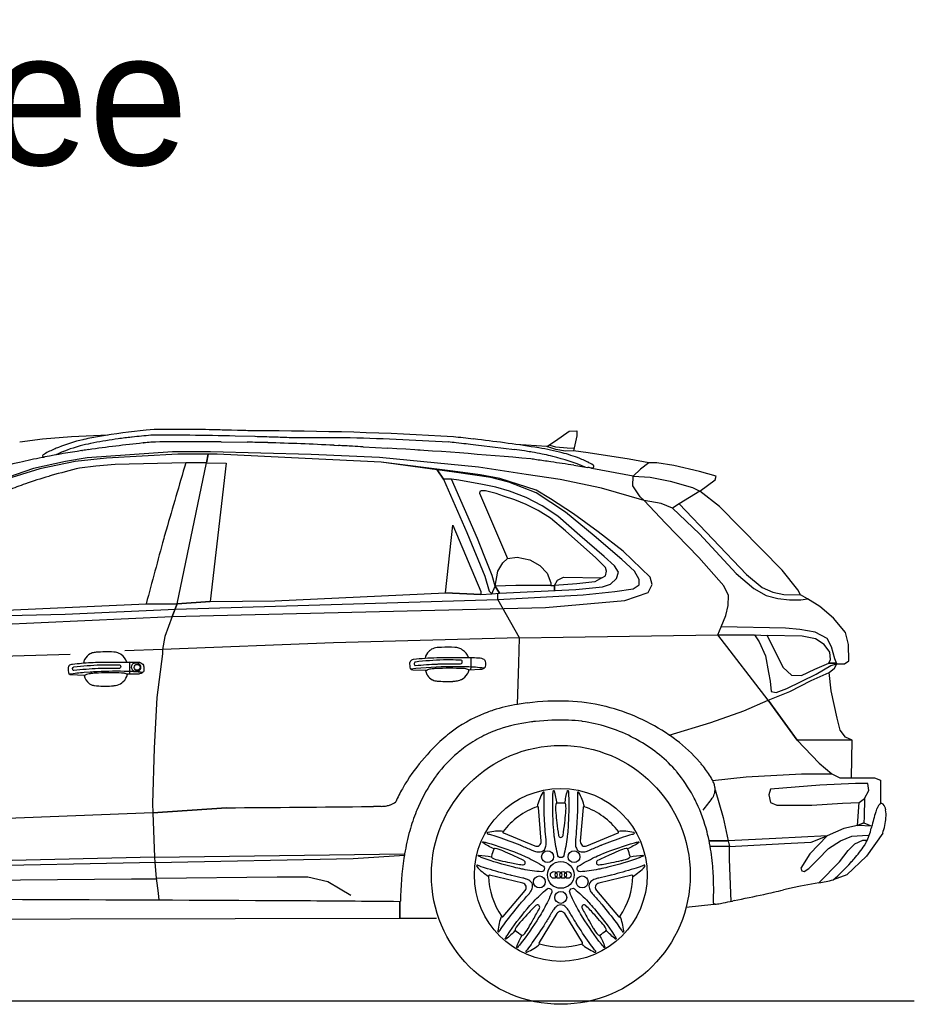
# Model space of a CAD drawing. Header units: millimetres. Extents: x -736 to -723.1, y -2314.2 to -2307.3.
# Tile 8 of 8: x -725.7 to -723.1, y -2310.1 to -2307.3. Entities that reach past the tile are written whole.
import ezdxf

# ---------------------------------------------------------------- set-up
doc = ezdxf.new("R2010")
doc.units = ezdxf.units.MM
doc.layers.add('DwgFree.com-Lineas perimetro', color=250, linetype='Continuous')

msp = doc.modelspace()

# ---------------------------------------------------------------- linework, layer by layer
at = {"layer": 'DwgFree.com-Lineas perimetro', "color": 18, "true_color": 0x000000}
for p, q in [((-725.3103, -2308.4435), (-725.3221, -2308.4447)), ((-725.0588, -2308.4455), (-725.0764, -2308.4451)), ((-725.0083, -2308.4634), (-725.0652, -2308.462)), ((-725.5117, -2308.4903), (-725.5152, -2308.4912)), ((-725.5014, -2308.4717), (-725.5044, -2308.4724)), ((-725.4026, -2308.47), (-725.4112, -2308.4711)), ((-725.3626, -2308.4649), (-725.364, -2308.4651)), ((-725.3309, -2308.4817), (-725.3297, -2308.4816)), ((-725.1056, -2308.4787), (-725.0306, -2308.4797)), ((-724.7807, -2308.4883), (-724.7679, -2308.4889)), ((-724.6971, -2308.4928), (-724.6254, -2308.4969)), ((-724.4131, -2308.4831), (-724.4291, -2308.4813)), ((-724.3667, -2308.4717), (-724.3796, -2308.4702)), ((-724.2607, -2308.501), (-724.3561, -2308.4897)), ((-725.6203, -2308.5188), (-725.6202, -2308.5193)), ((-725.5871, -2308.4995), (-725.589, -2308.5003)), ((-725.5074, -2308.5038), (-725.5051, -2308.5035)), ((-724.2102, -2308.5081), (-724.2137, -2308.5075)), ((-724.1499, -2308.5208), (-724.1565, -2308.5191)), ((-724.1178, -2308.5117), (-724.123, -2308.5103)), ((-724.0899, -2308.5459), (-724.0489, -2308.5523)), ((-724.1569, -2308.6429), (-724.1986, -2308.6181)), ((-724.0904, -2308.6856), (-724.1569, -2308.6429)), ((-724.0192, -2308.7374), (-724.0904, -2308.6856)), ((-723.9477, -2308.7935), (-724.0192, -2308.7374)), ((-723.8699, -2308.8687), (-723.9477, -2308.7935)), ((-723.8756, -2308.9127), (-723.8642, -2308.8894)), ((-723.8642, -2308.8894), (-723.8699, -2308.8687)), ((-723.9429, -2308.9357), (-723.8756, -2308.9127)), ((-725.2468, -2308.982), (-725.2326, -2308.9448)), ((-725.2326, -2308.9448), (-725.2468, -2308.982)), ((-724.1715, -2308.956), (-723.9429, -2308.9357)), ((-725.2468, -2308.982), (-724.1715, -2308.956)), ((-725.7714, -2309.0052), (-725.2468, -2308.982)), ((-725.3698, -2309.1151), (-725.3698, -2309.148)), ((-724.3397, -2309.258), (-724.3477, -2309.2611)), ((-724.2475, -2309.2343), (-724.252, -2309.2351)), ((-723.9969, -2309.2412), (-724.0025, -2309.2398)), ((-724.2114, -2309.2854), (-724.2174, -2309.2862)), ((-724.0649, -2309.2839), (-724.067, -2309.2836)), ((-724.3035, -2309.3061), (-724.3038, -2309.3062)), ((-724.447, -2309.3177), (-724.4481, -2309.3185)), ((-723.9167, -2309.3319), (-723.9243, -2309.3281)), ((-723.7944, -2309.3381), (-723.7998, -2309.3341)), ((-724.5076, -2309.3745), (-724.5125, -2309.3799)), ((-724.4233, -2309.3738), (-724.4249, -2309.3751)), ((-723.798, -2309.4232), (-723.7988, -2309.4223)), ((-723.7195, -2309.4103), (-723.7209, -2309.4086)), ((-724.4849, -2309.4385), (-724.4867, -2309.4409)), ((-724.5785, -2309.469), (-724.5836, -2309.4778)), ((-723.6827, -2309.4815), (-723.6827, -2309.4799)), ((-723.745, -2309.501), (-723.746, -2309.4991)), ((-723.6872, -2309.4994), (-723.6865, -2309.4978)), ((-724.645, -2309.5287), (-724.6671, -2309.5291)), ((-724.6175, -2309.5251), (-724.6184, -2309.5254)), ((-724.6028, -2309.5154), (-724.6028, -2309.5154)), ((-724.542, -2309.5398), (-724.5436, -2309.5436)), ((-723.2115, -2309.5263), (-723.2125, -2309.5279)), ((-723.1913, -2309.5388), (-723.1913, -2309.5387)), ((-723.232, -2309.5891), (-723.2326, -2309.5915)), ((-723.7041, -2309.61), (-723.706, -2309.6025)), ((-723.2522, -2309.6405), (-723.2526, -2309.641)), ((-724.5773, -2309.6656), (-724.5778, -2309.6689)), ((-723.6886, -2309.7135), (-723.6889, -2309.7096)), ((-723.2917, -2309.6905), (-723.2918, -2309.6906)), ((-723.455, -2309.7621), (-723.4858, -2309.7694)), ((-723.3837, -2309.749), (-723.4369, -2309.7584)), ((-724.8853, -2309.8011), (-724.9586, -2309.8007)), ((-723.7663, -2309.8195), (-723.6866, -2309.8103)), ((-723.6827, -2309.8107), (-723.6844, -2309.8109)), ((-723.6275, -2309.8004), (-723.6324, -2309.8014))]:
    msp.add_line(p, q, dxfattribs=at)
for points in [[(-725.6863, -2308.4789), (-725.6203, -2308.47), (-725.5371, -2308.4632), (-725.4309, -2308.4587)], [(-723.8737, -2308.5388), (-723.9305, -2308.5287), (-724.0487, -2308.5097), (-724.0906, -2308.5041), (-724.1133, -2308.5051), (-724.1412, -2308.5009), (-724.1674, -2308.4914), (-724.1425, -2308.4758), (-724.1027, -2308.448), (-724.0809, -2308.4463), (-724.0809, -2308.4613), (-724.0906, -2308.5041)], [(-724.7527, -2308.4667), (-724.9035, -2308.4667)], [(-724.1674, -2308.4914), (-724.2564, -2308.4859)], [(-724.0891, -2308.4974), (-724.1093, -2308.4968), (-724.1419, -2308.4935), (-724.1581, -2308.4894), (-724.1581, -2308.4856)], [(-723.8866, -2308.6477), (-724.0096, -2308.6124), (-724.1293, -2308.5873), (-724.227, -2308.5722), (-724.364, -2308.5511), (-724.6499, -2308.5235), (-724.8462, -2308.5153), (-725.1368, -2308.507), (-725.246, -2308.5074), (-725.4923, -2308.5249), (-725.5544, -2308.5349), (-725.6464, -2308.5556), (-725.7449, -2308.5886), (-725.8535, -2308.643), (-725.953, -2308.7029), (-726.0793, -2308.7897), (-726.2243, -2308.8986)], [(-726.0907, -2308.9873), (-725.5551, -2308.9749), (-725.2374, -2308.9605), (-724.3085, -2308.9323), (-724.0632, -2308.9194), (-723.9718, -2308.9095), (-723.9189, -2308.9015), (-723.901, -2308.8907), (-723.901, -2308.8746), (-723.9145, -2308.8513), (-723.9512, -2308.8172), (-724.0311, -2308.7492), (-724.1135, -2308.6807), (-724.1985, -2308.6253), (-724.2765, -2308.5945), (-724.3293, -2308.5813), (-724.4347, -2308.5663), (-724.4831, -2308.5594), (-724.6445, -2308.5366), (-724.864, -2308.5262), (-725.1172, -2308.5142), (-725.2309, -2308.5137), (-725.4362, -2308.5253), (-725.5267, -2308.5355), (-725.6285, -2308.556), (-725.734, -2308.589)], [(-725.1484, -2308.5389), (-725.1432, -2308.5141), (-725.1484, -2308.5389), (-725.0914, -2308.5397), (-725.1375, -2308.938), (-725.2326, -2308.9448), (-725.1375, -2308.938), (-724.9507, -2308.9369), (-724.4596, -2308.9136), (-724.438, -2308.7188), (-724.3581, -2308.9096), (-724.3581, -2308.918), (-724.4596, -2308.9136), (-724.3581, -2308.918), (-724.3263, -2308.9166), (-724.3043, -2308.914), (-724.0839, -2308.9036), (-724.0068, -2308.8966), (-723.9838, -2308.8884), (-723.9667, -2308.8725), (-723.9613, -2308.8536), (-723.9726, -2308.8353), (-724.0026, -2308.8088), (-724.0722, -2308.7481), (-724.1356, -2308.6928), (-724.1807, -2308.6632), (-724.2273, -2308.6384), (-724.2751, -2308.6207), (-724.3146, -2308.609), (-724.3526, -2308.6018), (-724.4212, -2308.5889), (-724.4419, -2308.5856), (-724.4654, -2308.5856), (-724.4831, -2308.5594), (-724.4654, -2308.5856), (-724.3977, -2308.7399), (-724.3464, -2308.8653), (-724.3339, -2308.9083), (-724.3263, -2308.9166), (-724.3167, -2308.894), (-724.3043, -2308.914), (-724.3167, -2308.894), (-724.3251, -2308.8636), (-724.3478, -2308.8062), (-724.3671, -2308.7574), (-724.4419, -2308.5856)], [(-726.0553, -2308.978), (-725.812, -2308.9673), (-725.3219, -2308.9448), (-725.2326, -2308.9448), (-725.1484, -2308.5389), (-725.2079, -2308.5389), (-725.4113, -2308.544), (-725.4672, -2308.5482), (-725.5136, -2308.5541)], [(-724.1986, -2308.6181), (-724.3027, -2308.5842), (-724.3597, -2308.5738), (-724.4386, -2308.5632), (-724.6445, -2308.5366)], [(-723.2877, -2309.3381), (-723.3072, -2309.3298), (-723.3224, -2309.3087), (-723.331, -2309.2742), (-723.3478, -2309.1959), (-723.3542, -2309.1429), (-723.3385, -2309.1302), (-723.3315, -2309.1184), (-723.3094, -2309.1184), (-723.2975, -2309.1092), (-723.298, -2309.0627), (-723.3072, -2309.0276), (-723.3418, -2308.9866), (-723.3807, -2308.9531), (-723.4169, -2308.9309), (-723.4367, -2308.9188), (-723.4443, -2308.9045), (-723.4893, -2308.8484), (-723.6699, -2308.6648), (-723.7262, -2308.6203), (-723.6827, -2308.5876), (-723.68, -2308.5774), (-723.7278, -2308.5635), (-723.8018, -2308.5468), (-723.8501, -2308.5388), (-723.8737, -2308.5388), (-723.8973, -2308.557), (-723.9183, -2308.5769), (-723.8694, -2308.5801), (-723.812, -2308.5919), (-723.7476, -2308.6101), (-723.7262, -2308.6203), (-723.7863, -2308.6573), (-723.8058, -2308.6694), (-723.8378, -2308.6562), (-723.8866, -2308.6477), (-723.8984, -2308.6369), (-723.9193, -2308.6053), (-723.9183, -2308.5769), (-724.0381, -2308.5553), (-724.0422, -2308.5533)], [(-724.0087, -2308.8699), (-723.9988, -2308.8647), (-723.9953, -2308.8513), (-723.9983, -2308.8403), (-724.0262, -2308.813), (-724.1134, -2308.7351), (-724.157, -2308.6985), (-724.1924, -2308.6764), (-724.2272, -2308.6591), (-724.2595, -2308.6457), (-724.2922, -2308.6345), (-724.3139, -2308.6271), (-724.3446, -2308.6196), (-724.3569, -2308.6196), (-724.3606, -2308.6216), (-724.3611, -2308.6263)], [(-724.3611, -2308.6263), (-724.2809, -2308.815), (-724.2527, -2308.8112), (-724.2168, -2308.8188), (-724.1878, -2308.8345), (-724.1668, -2308.8572), (-724.1558, -2308.885), (-724.1558, -2308.8926), (-724.2569, -2308.8926), (-724.3167, -2308.894), (-724.3087, -2308.8513), (-724.2942, -2308.8269), (-724.2809, -2308.815)], [(-724.2462, -2309.0436), (-724.1205, -2309.0411), (-723.675, -2309.0345), (-723.665, -2309.011), (-723.6513, -2308.9785), (-723.6448, -2308.9497), (-723.6441, -2308.9208), (-723.6571, -2308.8934), (-723.73, -2308.8118), (-723.8254, -2308.7127), (-723.8866, -2308.6477)], [(-723.7863, -2308.6573), (-723.5924, -2308.8603), (-723.5473, -2308.8986), (-723.5166, -2308.9114), (-723.4842, -2308.9182), (-723.4367, -2308.9188)], [(-723.8058, -2308.6694), (-723.7281, -2308.7437), (-723.6223, -2308.8579), (-723.5715, -2308.9009), (-723.5356, -2308.9212), (-723.5021, -2308.9296), (-723.4686, -2308.9332), (-723.4359, -2308.9332), (-723.4169, -2308.9309)], [(-724.1558, -2308.8926), (-724.1453, -2308.892), (-724.1453, -2308.9065), (-724.1453, -2308.892), (-724.1366, -2308.8769), (-724.1198, -2308.8682), (-724.0087, -2308.8699), (-724.0296, -2308.8821), (-724.0808, -2308.8879), (-724.1453, -2308.892)], [(-724.252, -2309.2351), (-724.2478, -2309.1162), (-724.2462, -2309.0436), (-724.3085, -2308.9323), (-724.3085, -2308.9145)], [(-725.2468, -2308.982), (-725.2679, -2309.0394), (-725.2744, -2309.0763), (-725.2752, -2309.0891), (-725.2914, -2309.2154), (-725.2992, -2309.3606), (-725.3035, -2309.5209), (-725.3028, -2309.5473), (-725.0902, -2309.5326), (-725.3028, -2309.5473), (-725.2976, -2309.6751), (-725.2969, -2309.6901), (-725.2932, -2309.7355), (-725.2876, -2309.7791), (-725.285, -2309.7992)], [(-725.5405, -2309.0916), (-726.3697, -2309.1156), (-726.3549, -2309.0305), (-726.3697, -2309.1156), (-726.3768, -2309.3249), (-726.3768, -2309.4904), (-726.372, -2309.5845), (-726.3661, -2309.6998), (-726.3652, -2309.717), (-726.3554, -2309.7816), (-726.3533, -2309.7956), (-726.2999, -2309.7742), (-726.2556, -2309.7564), (-726.197, -2309.7489), (-726.1107, -2309.7446), (-725.3644, -2309.7376), (-725.2929, -2309.7376)], [(-723.5301, -2309.223), (-723.675, -2309.0345), (-723.5689, -2309.0345), (-723.5561, -2309.055), (-723.537, -2309.0952), (-723.5287, -2309.1431), (-723.5242, -2309.168), (-723.521, -2309.198), (-723.5071, -2309.2004), (-723.4763, -2309.1891), (-723.3919, -2309.1482), (-723.3491, -2309.1231), (-723.3315, -2309.1184), (-723.3375, -2309.1039), (-723.3476, -2309.0693), (-723.3598, -2309.0447), (-723.3948, -2309.0268), (-723.4385, -2309.0193), (-723.4796, -2309.0152), (-723.665, -2309.011)], [(-724.2462, -2309.0436), (-724.7818, -2309.0579), (-725.2744, -2309.0763), (-725.3829, -2309.0805)], [(-723.5689, -2309.0345), (-723.5327, -2309.0364), (-723.5135, -2309.0754), (-723.4864, -2309.129), (-723.4627, -2309.151), (-723.4339, -2309.1516), (-723.3955, -2309.133), (-723.3548, -2309.1166), (-723.3323, -2309.1166), (-723.3548, -2309.1166), (-723.3503, -2309.1053), (-723.3518, -2309.0846), (-723.3689, -2309.0624), (-723.3935, -2309.0458), (-723.4323, -2309.0382), (-723.5327, -2309.0364)], [(-723.8147, -2309.3233), (-723.6946, -2309.2868), (-723.6, -2309.2532), (-723.5301, -2309.223), (-723.4467, -2309.3381), (-723.5301, -2309.223), (-723.4669, -2309.1981), (-723.4062, -2309.1662), (-723.3542, -2309.1429)], [(-723.2895, -2309.4463), (-723.2877, -2309.3381), (-723.4467, -2309.3381), (-723.3827, -2309.4043), (-723.3461, -2309.4349)], [(-723.6879, -2309.4581), (-723.6899, -2309.4539), (-723.593, -2309.4437), (-723.4336, -2309.4349), (-723.3461, -2309.4349), (-723.3236, -2309.4463), (-723.2895, -2309.4463), (-723.2234, -2309.4463), (-723.206, -2309.4533), (-723.206, -2309.4999), (-723.206, -2309.5211)], [(-723.6827, -2309.4815), (-723.6599, -2309.5606), (-723.6454, -2309.6279)], [(-723.2721, -2309.5837), (-723.2673, -2309.518), (-723.2527, -2309.5061), (-723.2394, -2309.4832), (-723.2429, -2309.463), (-723.2777, -2309.463), (-723.3807, -2309.4679), (-723.5233, -2309.479), (-723.5282, -2309.4957), (-723.5233, -2309.5173), (-723.5052, -2309.5249), (-723.4036, -2309.5249), (-723.316, -2309.5193), (-723.2673, -2309.518)], [(-723.2527, -2309.5061), (-723.2535, -2309.5593), (-723.2537, -2309.5761), (-723.2721, -2309.5837), (-723.2537, -2309.5761), (-723.2312, -2309.5858)], [(-725.3028, -2309.5473), (-726.2158, -2309.5831), (-726.3717, -2309.5892)], [(-723.2312, -2309.5858), (-723.2721, -2309.5837), (-723.3119, -2309.5921), (-723.3594, -2309.6139), (-723.4102, -2309.6659), (-723.4352, -2309.707), (-723.4329, -2309.714), (-723.426, -2309.7162), (-723.4124, -2309.708), (-723.3867, -2309.6814), (-723.3563, -2309.6504), (-723.3218, -2309.6276), (-723.2883, -2309.6144), (-723.2576, -2309.6128), (-723.2386, -2309.6118)], [(-723.3594, -2309.6139), (-723.5079, -2309.6212), (-723.6454, -2309.6279), (-723.7, -2309.6279), (-723.6454, -2309.6279), (-723.6415, -2309.6446), (-723.6969, -2309.6437), (-723.6417, -2309.6437), (-723.6417, -2309.681), (-723.6382, -2309.779), (-723.6374, -2309.8024)], [(-723.6415, -2309.6446), (-723.4825, -2309.636), (-723.4063, -2309.632), (-723.3594, -2309.6139)], [(-723.3837, -2309.749), (-723.3247, -2309.689), (-723.2997, -2309.6556), (-723.2798, -2309.6364), (-723.2573, -2309.6261), (-723.2445, -2309.6261)], [(-723.1998, -2309.6058), (-723.2463, -2309.672), (-723.3028, -2309.7262), (-723.3425, -2309.7406)], [(-725.2976, -2309.6751), (-726.3661, -2309.6998), (-726.4984, -2309.7028)], [(-725.2976, -2309.6751), (-724.5773, -2309.6656)], [(-725.2969, -2309.6901), (-724.7258, -2309.6785), (-724.5778, -2309.6689)], [(-725.2929, -2309.69), (-725.8658, -2309.7016), (-726.3652, -2309.717), (-726.4972, -2309.721)], [(-725.2932, -2309.7355), (-724.9443, -2309.7314), (-724.8557, -2309.7314), (-724.7987, -2309.7453), (-724.7625, -2309.7668), (-724.7318, -2309.785)], [(-726.4909, -2309.855), (-724.5908, -2309.8512), (-724.5908, -2309.8034)], [(-724.5908, -2309.8034), (-724.5908, -2309.8512), (-724.4853, -2309.8512)], [(-727.8309, -2310.0893), (-723.1087, -2310.0893)]]:
    msp.add_lwpolyline(points, dxfattribs=at)
for points in [[(-725.6168, -2308.5226, 0.001241), (-725.6198, -2308.5232), (-725.6217, -2308.5236, 0.004699), (-725.6866, -2308.5377, 0.006213), (-725.7246, -2308.5468), (-725.725, -2308.5469, 0.015901), (-725.7891, -2308.5653)], [(-725.2079, -2308.5389, 0.000796), (-725.2643, -2308.7326, 0.004101), (-725.2713, -2308.7574, 0.000743), (-725.3219, -2308.9448, 0.0007)], [(-725.5136, -2308.5541, 0.011768), (-725.5959, -2308.5759, 0.002187), (-725.6012, -2308.5774), (-725.6027, -2308.5779, 0.010992), (-725.6699, -2308.5996, 0.011097), (-725.7189, -2308.6179), (-725.7204, -2308.6185, 0.014012), (-725.8019, -2308.6537), (-725.8032, -2308.6543, 0.009761), (-725.8473, -2308.6759, 0.019055), (-725.9695, -2308.7446, 0.000528), (-725.9836, -2308.7533), (-725.9851, -2308.7542, 0.009435), (-726.0536, -2308.7983)], [(-725.3778, -2309.1128, 0.186455), (-725.394, -2309.0914), (-725.3957, -2309.0904, 0.008962), (-725.3969, -2309.0897, 0.076508), (-725.4102, -2309.0847, 0.042457), (-725.4155, -2309.084, 0.026499), (-725.4658, -2309.0847, 0.060856), (-725.4771, -2309.0868, 0.050517), (-725.4829, -2309.0893, 0.139448), (-725.4991, -2309.1057, 0.10415), (-725.5022, -2309.1157)], [(-724.3935, -2309.0999, 0.18781), (-724.41, -2309.0782), (-724.4127, -2309.0766, 0.0201), (-724.4149, -2309.0753, 0.07303), (-724.4268, -2309.0713), (-724.4275, -2309.0712, 0.031941), (-724.433, -2309.0706, 0.025149), (-724.4709, -2309.0706), (-724.4835, -2309.0712, 0.071262), (-724.4923, -2309.0729, 0.091747), (-724.5063, -2309.0809, 0.019392), (-724.5076, -2309.0822), (-724.5078, -2309.0823, 0.144406), (-724.5185, -2309.1017, 0.144406)], [(-725.3321, -2309.1434, 0.021282), (-725.3576, -2309.1407), (-725.3583, -2309.1407, 0.0082), (-725.3738, -2309.14, 0.019156), (-725.4631, -2309.1409, 0.006469), (-725.4834, -2309.1421), (-725.5002, -2309.1434, 0.020618), (-725.5427, -2309.1483)], [(-724.3481, -2309.1308, 0.028077), (-724.3981, -2309.1268, 0.005749), (-724.4186, -2309.1266), (-724.4422, -2309.1266, 0.02967), (-724.5592, -2309.1335)], [(-724.5172, -2309.1372, 0.058163), (-724.5129, -2309.1484), (-724.5122, -2309.1498, 0.025453), (-724.5111, -2309.1515, 0.124814), (-724.4977, -2309.1637), (-724.4972, -2309.164, 0.012465), (-724.4962, -2309.1645, 0.058015), (-724.49, -2309.1666), (-724.4895, -2309.1667, 0.028505), (-724.4837, -2309.1676, 0.036071), (-724.4387, -2309.1686, 0.008945), (-724.4353, -2309.1683), (-724.4349, -2309.1683, 0.042205), (-724.4217, -2309.166, 0.050445), (-724.4143, -2309.1633), (-724.4138, -2309.163, 0.144979), (-724.3963, -2309.1469, 0.000367), (-724.3959, -2309.1463), (-724.3959, -2309.1463, 0.092162), (-724.392, -2309.1355)], [(-725.5006, -2309.1515, 0.186461), (-725.4861, -2309.1747, 0.035694), (-725.4833, -2309.1765, 0.053765), (-725.4749, -2309.1799, 0.043809), (-725.4709, -2309.1808, 0.044774), (-725.4214, -2309.1817, 0.02668), (-725.4114, -2309.1805), (-725.4107, -2309.1804, 0.109373), (-725.3919, -2309.1726, 0.028189), (-725.3885, -2309.1698), (-725.3879, -2309.1693, 0.163605), (-725.3757, -2309.1481)], [(-724.1153, -2309.5202, -0.045043), (-724.1081, -2309.4838, -0.792484), (-724.1058, -2309.4839, -0.035921), (-724.1046, -2309.4959, -0.025826), (-724.1064, -2309.5906, -0.01267), (-724.1087, -2309.6144), (-724.1091, -2309.6178, -0.031005), (-724.1189, -2309.6708, -0.256319), (-724.1236, -2309.6758, -0.162243), (-724.131, -2309.6758, -0.256319), (-724.1356, -2309.6708, -0.031005), (-724.1455, -2309.6178), (-724.1459, -2309.6144, -0.01267), (-724.1482, -2309.5906, -0.025826), (-724.15, -2309.4959, -0.035921), (-724.1487, -2309.4839, -0.792484), (-724.1465, -2309.4838, -0.045043), (-724.1393, -2309.5202)], [(-724.2928, -2309.6007, 0.073137), (-724.3369, -2309.6037, 0.222155), (-724.3391, -2309.6053, 0.46861), (-724.3381, -2309.6076, 0.007071), (-724.3327, -2309.6092, -0.013529), (-724.3083, -2309.6167, -0.013561), (-724.2453, -2309.64, -0.00152), (-724.243, -2309.6408), (-724.241, -2309.6417, -0.00812), (-724.2104, -2309.6547, 0.03033), (-724.2006, -2309.6584), (-724.2001, -2309.6585, 0.099588), (-724.1863, -2309.6599, 0.270901), (-724.1722, -2309.6496, 0.099588), (-724.1692, -2309.6361), (-724.1692, -2309.6356, 0.03033), (-724.1697, -2309.6251, -0.00812), (-724.1727, -2309.592), (-724.1728, -2309.5898, -0.00152), (-724.173, -2309.5874, -0.013561), (-724.1756, -2309.5203, -0.013529), (-724.1752, -2309.4948, 0.007071), (-724.1751, -2309.4891, 0.46861), (-724.1769, -2309.4875, 0.222155), (-724.1791, -2309.489, 0.073137), (-724.1956, -2309.53)], [(-724.059, -2309.53, 0.073137), (-724.0755, -2309.489, 0.222155), (-724.0777, -2309.4875, 0.46861), (-724.0795, -2309.4891, 0.007071), (-724.0794, -2309.4948, -0.013529), (-724.079, -2309.5203, -0.013561), (-724.0816, -2309.5874, -0.00152), (-724.0818, -2309.5898), (-724.0819, -2309.592, -0.00812), (-724.0849, -2309.6251, 0.03033), (-724.0853, -2309.6356), (-724.0853, -2309.6361, 0.099588), (-724.0824, -2309.6496, 0.270901), (-724.0683, -2309.6599, 0.099588), (-724.0545, -2309.6585), (-724.054, -2309.6584, 0.03033), (-724.0441, -2309.6547, -0.00812), (-724.0135, -2309.6417), (-724.0115, -2309.6408, -0.00152), (-724.0093, -2309.64, -0.013561), (-723.9463, -2309.6167, -0.013529), (-723.9219, -2309.6092, 0.007071), (-723.9165, -2309.6076, 0.46861), (-723.9155, -2309.6053, 0.222155), (-723.9176, -2309.6037, 0.073137), (-723.9617, -2309.6007)], [(-724.3197, -2309.6512, -0.045043), (-724.352, -2309.6331, -0.792484), (-724.3512, -2309.631, -0.035921), (-724.3394, -2309.6335, -0.025826), (-724.2499, -2309.6645, -0.01267), (-724.228, -2309.674), (-724.2249, -2309.6755, -0.031005), (-724.1775, -2309.7012, -0.256319), (-724.1742, -2309.7072, -0.162243), (-724.1765, -2309.7142, -0.256319), (-724.1827, -2309.7171, -0.031005), (-724.2361, -2309.7101), (-724.2395, -2309.7094, -0.01267), (-724.2628, -2309.7042, -0.025826), (-724.3535, -2309.6767, -0.035921), (-724.3644, -2309.6718, -0.792484), (-724.3638, -2309.6696, -0.045043), (-724.3271, -2309.674)], [(-723.9275, -2309.674, -0.045043), (-723.8907, -2309.6696, -0.792484), (-723.8902, -2309.6718, -0.035921), (-723.9011, -2309.6767, -0.025826), (-723.9918, -2309.7042, -0.01267), (-724.0151, -2309.7094), (-724.0185, -2309.7101, -0.031005), (-724.0719, -2309.7171, -0.256319), (-724.0781, -2309.7142, -0.162243), (-724.0804, -2309.7072, -0.256319), (-724.0771, -2309.7012, -0.031005), (-724.0297, -2309.6755), (-724.0266, -2309.674, -0.01267), (-724.0047, -2309.6645, -0.025826), (-723.9152, -2309.6335, -0.035921), (-723.9034, -2309.631, -0.792484), (-723.9026, -2309.6331, -0.045043), (-723.9349, -2309.6512)], [(-724.2979, -2309.845, 0.073137), (-724.3087, -2309.8878, 0.222155), (-724.3078, -2309.8903, 0.46861), (-724.3054, -2309.8901, 0.007071), (-724.3022, -2309.8855, -0.013529), (-724.2875, -2309.8646, -0.013561), (-724.2459, -2309.8118, -0.00152), (-724.2443, -2309.81), (-724.243, -2309.8083, -0.00812), (-724.2211, -2309.7833, 0.03033), (-724.2146, -2309.7751), (-724.2143, -2309.7746, 0.099588), (-724.2087, -2309.7619, 0.270901), (-724.2141, -2309.7453, 0.099588), (-724.2261, -2309.7383), (-724.2266, -2309.7382, 0.03033), (-724.2367, -2309.7354, -0.00812), (-724.2691, -2309.7279), (-724.2712, -2309.7274, -0.00152), (-724.2735, -2309.7268, -0.013561), (-724.3382, -2309.7086, -0.013529), (-724.3623, -2309.7003, 0.007071), (-724.3677, -2309.6984, 0.46861), (-724.3697, -2309.6997, 0.222155), (-724.369, -2309.7023, 0.073137), (-724.335, -2309.7306)], [(-723.9195, -2309.7306, 0.073137), (-723.8856, -2309.7023, 0.222155), (-723.8849, -2309.6997, 0.46861), (-723.8869, -2309.6984, 0.007071), (-723.8923, -2309.7003, -0.013529), (-723.9164, -2309.7086, -0.013561), (-723.9811, -2309.7268, -0.00152), (-723.9834, -2309.7274), (-723.9855, -2309.7279, -0.00812), (-724.0179, -2309.7354, 0.03033), (-724.028, -2309.7382), (-724.0285, -2309.7383, 0.099588), (-724.0405, -2309.7453, 0.270901), (-724.0459, -2309.7619, 0.099588), (-724.0403, -2309.7746), (-724.04, -2309.7751, 0.03033), (-724.0335, -2309.7833, -0.00812), (-724.0116, -2309.8083), (-724.0102, -2309.81, -0.00152), (-724.0087, -2309.8118, -0.013561), (-723.9671, -2309.8646, -0.013529), (-723.9524, -2309.8855, 0.007071), (-723.9492, -2309.8901, 0.46861), (-723.9468, -2309.8903, 0.222155), (-723.9459, -2309.8878, 0.073137), (-723.9567, -2309.845)], [(-724.2582, -2309.886, -0.045043), (-724.2853, -2309.9112, -0.792484), (-724.2871, -2309.9098, -0.035921), (-724.2811, -2309.8994, -0.025826), (-724.224, -2309.8238, -0.01267), (-724.2081, -2309.8059), (-724.2058, -2309.8034, -0.031005), (-724.1667, -2309.7663, -0.256319), (-724.16, -2309.765, -0.162243), (-724.154, -2309.7694, -0.256319), (-724.1532, -2309.7761, -0.031005), (-724.1764, -2309.8248), (-724.178, -2309.8278, -0.01267), (-724.1902, -2309.8484, -0.025826), (-724.2444, -2309.9261, -0.035921), (-724.2524, -2309.935, -0.792484), (-724.2543, -2309.9338, -0.045043), (-724.2388, -2309.9001)], [(-724.0158, -2309.9001, -0.045043), (-724.0003, -2309.9338, -0.792484), (-724.0022, -2309.935, -0.035921), (-724.0102, -2309.9261, -0.025826), (-724.0644, -2309.8484, -0.01267), (-724.0766, -2309.8278), (-724.0782, -2309.8248, -0.031005), (-724.1014, -2309.7761, -0.256319), (-724.1006, -2309.7694, -0.162243), (-724.0946, -2309.765, -0.256319), (-724.0879, -2309.7663, -0.031005), (-724.0488, -2309.8034), (-724.0465, -2309.8059, -0.01267), (-724.0306, -2309.8238, -0.025826), (-723.9735, -2309.8994, -0.035921), (-723.9675, -2309.9098, -0.792484), (-723.9693, -2309.9112, -0.045043), (-723.9964, -2309.886)], [(-724.0672, -2309.9252, 0.073137), (-724.0297, -2309.9487, 0.222155), (-724.0271, -2309.9487, 0.46861), (-724.0265, -2309.9463, 0.007071), (-724.03, -2309.9418, -0.013529), (-724.0453, -2309.9214, -0.013561), (-724.0826, -2309.8655, -0.00152), (-724.0839, -2309.8635), (-724.085, -2309.8617, -0.00812), (-724.1021, -2309.8331, 0.03033), (-724.1079, -2309.8244), (-724.1082, -2309.824, 0.099588), (-724.1186, -2309.8147, 0.270901), (-724.136, -2309.8147, 0.099588), (-724.1464, -2309.824), (-724.1467, -2309.8244, 0.03033), (-724.1525, -2309.8331, -0.00812), (-724.1696, -2309.8617), (-724.1707, -2309.8635, -0.00152), (-724.172, -2309.8655, -0.013561), (-724.2093, -2309.9214, -0.013529), (-724.2246, -2309.9418, 0.007071), (-724.2281, -2309.9463, 0.46861), (-724.2275, -2309.9487, 0.222155), (-724.2248, -2309.9487, 0.073137), (-724.1874, -2309.9252)]]:
    msp.add_lwpolyline(points, format="xyb", dxfattribs=at)
for points in [[(-725.4863, -2309.1469, 0.078696), (-725.4934, -2309.149), (-725.4977, -2309.151, -0.119348), (-725.5002, -2309.1516), (-725.5387, -2309.1502, -0.136041), (-725.5411, -2309.1495, -0.060116), (-725.5433, -2309.1477, -0.145406), (-725.5445, -2309.1453, -0.042144), (-725.5459, -2309.1306, -0.106659), (-725.5449, -2309.1257, -0.027219), (-725.5437, -2309.1234, -0.015623), (-725.5436, -2309.1233, -0.170453), (-725.5391, -2309.1199), (-725.5387, -2309.1197, -0.048481), (-725.5342, -2309.1188, -0.015504), (-725.4812, -2309.1143, -0.008668), (-725.454, -2309.1133, -0.002067), (-725.4152, -2309.1128, -0.002507), (-725.4073, -2309.1128), (-725.3486, -2309.1128, -0.054024), (-725.3411, -2309.1136, -0.215985), (-725.3296, -2309.1222, -0.069129), (-725.3291, -2309.1234, -0.098624), (-725.3287, -2309.1381, -0.207888), (-725.3321, -2309.1433, -0.092796), (-725.3408, -2309.147), (-725.341, -2309.1471, -0.049161), (-725.3456, -2309.1476), (-725.3752, -2309.1482, -0.107092), (-725.3772, -2309.1478, 0.039098), (-725.3828, -2309.1459), (-725.383, -2309.1458, 0.056707), (-725.3927, -2309.1445, 0.013807), (-725.4593, -2309.1446, 0.017266), (-725.4756, -2309.1457, 0.006859)], [(-725.3425, -2309.1184, 0.100728), (-725.3477, -2309.1161, 0.190524), (-725.3601, -2309.1181, 0.091953), (-725.3623, -2309.12, 0.342291), (-725.3624, -2309.1344, 0.096669), (-725.3602, -2309.1364, 0.158678), (-725.3481, -2309.1391, 0.125285), (-725.3415, -2309.1368), (-725.3413, -2309.1366, 0.0877), (-725.3387, -2309.1341, 0.031586), (-725.3383, -2309.1335, 0.283273), (-725.3389, -2309.1219, 0.087411), (-725.3419, -2309.1189)], [(-724.5607, -2309.1109), (-724.5604, -2309.1102, -0.143682), (-724.5567, -2309.1063), (-724.5565, -2309.1062, -0.106359), (-724.5518, -2309.1046, -0.019088), (-724.4848, -2309.1, -0.007538), (-724.4753, -2309.0999), (-724.392, -2309.0999, -0.003041), (-724.3877, -2309.0999, -0.008993), (-724.3648, -2309.1006), (-724.3598, -2309.1008, -0.121358), (-724.3517, -2309.1032, -0.085674), (-724.3473, -2309.107), (-724.3465, -2309.108, -0.141585), (-724.3449, -2309.1116, -0.063023), (-724.3447, -2309.1254, -0.166952), (-724.3467, -2309.1296, -0.153371), (-724.3554, -2309.1341), (-724.3558, -2309.1342, -0.036118), (-724.3609, -2309.1348), (-724.3904, -2309.1359, -0.124516), (-724.3916, -2309.1357, 0.085328), (-724.4047, -2309.1318), (-724.4051, -2309.1318, 0.019507), (-724.4082, -2309.1316, 0.019542), (-724.4876, -2309.1317, 0.014213), (-724.4934, -2309.1321), (-724.4936, -2309.1321, 0.012001), (-724.5028, -2309.1332, 0.052668), (-724.5084, -2309.1346), (-724.5086, -2309.1347, 0.043572), (-724.513, -2309.1368, -0.138728), (-724.5147, -2309.1373), (-724.5532, -2309.1364, -0.024962), (-724.5537, -2309.1364, -0.218127), (-724.5599, -2309.1326, -0.096221), (-724.5604, -2309.1315, -0.061742), (-724.5618, -2309.1147, -0.10786)], [(-724.4653, -2309.107, 0.020906), (-724.5461, -2309.1128, 0.173942), (-724.5477, -2309.1136, 0.303033), (-724.5491, -2309.1213, 0.324376), (-724.5464, -2309.123, -0.011799), (-724.4825, -2309.1186, -0.003512), (-724.4781, -2309.1184, -0.012008), (-724.4341, -2309.1181), (-724.4161, -2309.1184, 0.320252), (-724.4116, -2309.1153, 0.198045), (-724.4119, -2309.1095, 0.27411), (-724.4142, -2309.1078, 0.016703), (-724.4447, -2309.1068), (-724.4513, -2309.1068, 0.007401)], [(-725.5332, -2309.1354, -0.258915), (-725.5326, -2309.1286, -0.219045), (-725.5298, -2309.1269, -0.019093), (-725.4537, -2309.1208, -0.010545), (-725.4421, -2309.1205), (-725.4006, -2309.1205, -1), (-725.4006, -2309.1316), (-725.4429, -2309.1316, 0.011008), (-725.4602, -2309.1319, 0.015776), (-725.53, -2309.1372, -0.324252)], [(-724.1836, -2309.6294), (-724.1914, -2309.5317, 0.489435), (-724.1945, -2309.5297, 0.150575), (-724.2935, -2309.6016, 0.489435), (-724.2925, -2309.6052), (-724.2021, -2309.6428, 0.560703)], [(-724.1129, -2309.5476), (-724.1127, -2309.5461, 0.056101), (-724.1129, -2309.5233, 0.36087), (-724.1165, -2309.5199, 0.032443), (-724.138, -2309.5199, 0.36087), (-724.1417, -2309.5233, 0.056101), (-724.1419, -2309.5461), (-724.1417, -2309.5476, 0.00129), (-724.1387, -2309.5759, 0.011068), (-724.1339, -2309.6125, 0.85764), (-724.1207, -2309.6125, 0.011068), (-724.1159, -2309.5759, 0.00129)], [(-724.0525, -2309.6428), (-723.962, -2309.6052, 0.489435), (-723.9611, -2309.6016, 0.150575), (-724.0601, -2309.5297, 0.489435), (-724.0632, -2309.5317), (-724.071, -2309.6294, 0.560703)], [(-724.2928, -2309.6574), (-724.2942, -2309.6567, 0.056101), (-724.3159, -2309.6499, 0.36087), (-724.3203, -2309.6523, 0.032443), (-724.327, -2309.6727, 0.36087), (-724.3248, -2309.6773, 0.056101), (-724.3032, -2309.6845), (-724.3017, -2309.6848, 0.00129), (-724.2739, -2309.6907, 0.011068), (-724.2376, -2309.6974, 0.85764), (-724.2335, -2309.6849, 0.011068), (-724.2668, -2309.669, 0.00129)], [(-723.9529, -2309.6848), (-723.9514, -2309.6845, 0.056101), (-723.9298, -2309.6773, 0.36087), (-723.9276, -2309.6727, 0.032443), (-723.9343, -2309.6523, 0.36087), (-723.9387, -2309.6499, 0.056101), (-723.9604, -2309.6567), (-723.9618, -2309.6574, 0.00129), (-723.9878, -2309.669, 0.011068), (-724.0211, -2309.6849, 0.85764), (-724.017, -2309.6974, 0.011068), (-723.9807, -2309.6907, 0.00129)], [(-724.2369, -2309.7499), (-724.3322, -2309.7271, 0.489435), (-724.3351, -2309.7295, 0.150575), (-724.2972, -2309.8459, 0.489435), (-724.2935, -2309.846), (-724.2298, -2309.7716, 0.560703)], [(-724.0248, -2309.7716), (-723.9611, -2309.846, 0.489435), (-723.9573, -2309.8459, 0.150575), (-723.9195, -2309.7295, 0.489435), (-723.9224, -2309.7271), (-724.0177, -2309.7499, 0.560703)], [(-724.244, -2309.8624), (-724.245, -2309.8635, 0.056101), (-724.2583, -2309.8821, 0.36087), (-724.2573, -2309.887, 0.032443), (-724.2399, -2309.8996, 0.36087), (-724.235, -2309.899, 0.056101), (-724.2214, -2309.8807), (-724.2207, -2309.8794, 0.00129), (-724.2065, -2309.8547, 0.011068), (-724.1888, -2309.8223, 0.85764), (-724.1995, -2309.8145, 0.011068), (-724.225, -2309.8413, 0.00129)], [(-724.0339, -2309.8794), (-724.0332, -2309.8807, 0.056101), (-724.0196, -2309.899, 0.36087), (-724.0146, -2309.8996, 0.032443), (-723.9973, -2309.887, 0.36087), (-723.9963, -2309.8821, 0.056101), (-724.0096, -2309.8635), (-724.0106, -2309.8624, 0.00129), (-724.0296, -2309.8413, 0.011068), (-724.0551, -2309.8145, 0.85764), (-724.0657, -2309.8223, 0.011068), (-724.0481, -2309.8547, 0.00129)], [(-724.1387, -2309.8378), (-724.1898, -2309.9214, 0.489435), (-724.1885, -2309.9249, 0.150575), (-724.0661, -2309.9249, 0.489435), (-724.0648, -2309.9214), (-724.1159, -2309.8378, 0.560703)]]:
    msp.add_lwpolyline(points, format="xyb", close=True, dxfattribs=at)
for centre, radius in [((-725.348, -2309.1282), 0.00847), ((-724.1273, -2309.7262), 0.3729), ((-724.1273, -2309.7263), 0.249), ((-724.1654, -2309.6738), 0.0171), ((-724.0892, -2309.6738), 0.0171), ((-724.1273, -2309.7263), 0.0385), ((-724.189, -2309.7464), 0.0171), ((-724.1477, -2309.7263), 0.00963), ((-724.1341, -2309.7263), 0.00963), ((-724.1205, -2309.7263), 0.00963), ((-724.1069, -2309.7263), 0.00963), ((-724.0656, -2309.7464), 0.0171), ((-724.1273, -2309.7912), 0.0171)]:
    msp.add_circle(centre, radius, dxfattribs=at)
for centre, radius, start, end in [((-725.356, -2309.0835), 0.6289, 99.1519, 103.37), ((-725.0556, -2310.9482), 2.5176, 96.0776, 99.1519), ((-725.0533, -2311.1988), 2.7513, 95.3255, 96.4545), ((-725.2249, -2312.4056), 3.9631, 88.6076, 91.2347), ((-725.2598, -2313.587), 5.1279, 89.2879, 90.5461), ((-725.3236, -2318.7149), 10.2562, 88.55629, 89.28787), ((-725.6815, -2331.1896), 22.7526, 88.4761, 88.60764), ((-725.4166, -2321.8965), 13.4557, 88.26968, 88.4761), ((-725.0016, -2317.8358), 9.3889, 86.55163, 90.05332), ((-725.2064, -2316.3219), 7.8609, 88.1636, 88.55629), ((-725.0954, -2314.7181), 6.2887, 83.46449, 83.98896), ((-725.4229, -2308.8418), 0.3625, 104.7504, 115.9971), ((-725.3816, -2308.9893), 0.5313, 103.37, 111.307), ((-725.3676, -2309.0376), 0.566, 101.6415, 104.7504), ((-724.8193, -2313.2908), 4.8362, 96.0722, 97.945), ((-725.262, -2309.55), 1.0891, 97.8754, 101.6415), ((-725.1872, -2310.0273), 1.5722, 96.4545, 97.8754), ((-718.9343, -2368.6003), 60.4579, 96.051537, 96.072239), ((-725.1882, -2314.8802), 6.402, 89.26073, 91.07226), ((-725.0813, -2312.4098), 3.9305, 88.4037, 89.2607), ((-725.2159, -2317.2418), 8.7643, 87.15331, 88.40365), ((-725.3789, -2321.7031), 13.2449, 87.94295, 88.1636), ((-725.0802, -2314.7699), 6.2887, 86.78141, 87.15331), ((-724.9307, -2316.2397), 7.7751, 86.45837, 88.68821), ((-726.377, -2337.8307), 29.3859, 86.72277, 86.78141), ((-724.9945, -2313.5595), 5.1096, 83.6473, 83.8957), ((-725.0637, -2314.327), 5.88, 83.39787, 83.64733), ((-725.7398, -2320.168), 11.7601, 83.2427, 83.39787), ((-724.8186, -2312.4161), 3.9702, 80.8996, 83.4645), ((-725.6171, -2308.5186), 0.00314, 121.3945, 183.5356), ((-725.6164, -2308.519), 0.00386, 183.5356, 235.5532), ((-725.487, -2308.7319), 0.253, 113.7726, 121.3945), ((-725.1964, -2310.6449), 2.1635, 98.2635, 101.1201), ((-725.4604, -2308.7873), 0.3144, 111.307, 113.7726), ((-725.0531, -2311.6152), 3.1444, 97.945, 98.2635), ((-725.2994, -2320.269), 11.7914, 84.71741, 86.72277), ((-725.9368, -2330.1287), 21.6717, 86.28516, 86.30124), ((-724.4179, -2309.8282), 1.3365, 81.9999, 83.2427), ((-724.3249, -2309.1664), 0.6682, 80.4227, 81.9999), ((-724.3441, -2309.3016), 0.8047, 78.3067, 80.4227), ((-724.2975, -2309.1634), 0.676, 75.0343, 80.8996), ((-724.3164, -2309.1679), 0.6682, 76.1543, 78.3067), ((-724.3082, -2309.1627), 0.6611, 67.7141, 76.1543), ((-724.2292, -2308.9283), 0.4313, 67.7995, 75.0343), ((-725.6172, -2308.5203), 0.00236, 235.5532, 281.4077), ((-725.4924, -2309.139), 0.6289, 101.1201, 101.4077), ((-725.3545, -2316.5903), 8.1429, 81.83264, 81.94728), ((-735.1239, -2384.664), 76.914, 81.801791, 81.832642), ((-725.015, -2314.498), 6.0235, 81.16529, 81.80179), ((-724.1405, -2308.711), 0.1965, 62.9964, 67.7995), ((-724.1703, -2308.7712), 0.2637, 58.7763, 62.9964), ((-724.0348, -2308.5477), 0.00236, 2.0049, 58.7763), ((-724.0551, -2308.5484), 0.0227, 349.5639, 2.0049), ((-724.4111, -2310.8826), 2.3583, 80.8358, 81.1653), ((-724.0351, -2308.5521), 0.00236, 260.8358, 349.5639), ((-725.3722, -2309.1151), 0.00236, 0, 90), ((-724.6264, -2309.1117), 0.2413, 354.2696, 2.7904), ((-724.1295, -2310.0138), 0.7885, 88.2267, 96.8792), ((-724.1202, -2309.7128), 0.4874, 76.0238, 88.2267), ((-724.2375, -2309.5219), 0.283, 107.3037, 111.1763), ((-724.1642, -2309.7573), 0.5296, 99.5504, 107.3037), ((-724.1628, -2309.7382), 0.511, 96.8792, 99.5504), ((-724.1321, -2309.7843), 0.5596, 55.4513, 76.0238), ((-724.2074, -2309.6231), 0.3882, 111.1763, 128.1139), ((-724.1555, -2309.7493), 0.4673, 97.6161, 108.466), ((-724.1541, -2309.7139), 0.4324, 96.1306, 97.6161), ((-724.1264, -2309.9718), 0.6917, 88.2456, 96.1306), ((-724.116, -2309.634), 0.3537, 82.0268, 88.2456), ((-724.1271, -2309.728), 0.4484, 63.102, 82.0268), ((-724.1918, -2309.6417), 0.3537, 108.466, 117.5131), ((-724.0749, -2309.7765), 0.591, 130.5168, 133.42), ((-724.2443, -2309.5783), 0.3302, 128.1139, 130.5168), ((-724.1936, -2309.6428), 0.3537, 121.9272, 130.487), ((-724.1789, -2309.6664), 0.3816, 117.5131, 121.9272), ((-724.0768, -2309.6474), 0.3537, 61.2831, 63.102), ((-724.1059, -2309.7006), 0.4144, 42.1816, 61.2831), ((-724.0621, -2309.6827), 0.4363, 53.0389, 55.4513), ((-724.0534, -2309.6824), 0.4308, 40.8544, 53.0389), ((-724.1569, -2309.6899), 0.4717, 133.42, 138.0455), ((-724.0689, -2309.7787), 0.5965, 138.0455, 146.9931), ((-724.1577, -2309.6882), 0.4116, 130.487, 142.6634), ((-723.9654, -2309.6062), 0.3144, 38.9428, 40.8544), ((-723.9145, -2309.5288), 0.1572, 39.1687, 42.1816), ((-723.9929, -2309.6312), 0.3515, 32.3961, 38.9428), ((-724.2725, -2309.6465), 0.3537, 146.9931, 149.8864), ((-724.1167, -2309.7119), 0.4589, 146.246, 157.973), ((-724.2367, -2309.6316), 0.3144, 142.6634, 146.246), ((-724.141, -2309.7133), 0.4493, 28.4668, 39.1687), ((-723.7957, -2309.506), 0.1179, 26.2312, 32.3961), ((-724.2409, -2309.6766), 0.3962, 149.8864, 155.9992), ((-723.7563, -2309.4882), 0.0747, 14.64, 23.7631), ((-723.7205, -2309.4815), 0.0377, 334.2765, 360), ((-723.7182, -2309.4783), 0.0354, 7.7305, 14.64), ((-723.7302, -2309.4799), 0.0475, 0, 7.7305), ((-724.0559, -2309.6696), 0.3537, 25.2288, 28.4668), ((-724.9418, -2308.5728), 1.5603, 321.6868, 323.3023), ((-723.7191, -2309.4841), 0.0354, 323.3023, 330.9312), ((-723.7835, -2309.4483), 0.109, 330.9312, 332.0177), ((-725.6204, -2219.1951), 90.3391, 270.336322, 270.599516), ((-724.6834, -2308.7432), 0.7861, 270.5995, 271.1889), ((-724.6473, -2309.4142), 0.1145, 271.1889, 279.4432), ((-724.6389, -2309.4651), 0.0629, 279.4432, 288.6007), ((-724.6313, -2309.4846), 0.042, 288.6007, 312.7753), ((-724.1523, -2309.715), 0.4603, 14.1479, 25.2288), ((-723.1, -2309.5828), 0.1258, 158.6931, 162.308), ((-723.1681, -2309.5563), 0.0527, 147.3903, 158.6931), ((-723.1981, -2309.5349), 0.0159, 121.8317, 147.3903), ((-723.2031, -2309.5267), 0.00629, 38.3088, 121.8317), ((-723.2249, -2309.5439), 0.0341, 8.9047, 38.3088), ((-723.2845, -2309.5534), 0.0943, 355.1331, 8.9047), ((-724.0699, -2309.7352), 0.511, 157.973, 164.5516), ((-722.6815, -2309.7163), 0.565, 162.308, 166.893), ((-723.3765, -2309.5456), 0.1867, 341.1792, 355.1331), ((-723.9013, -2309.7818), 0.6859, 164.5516, 170.2488), ((-723.4091, -2309.5501), 0.1813, 333.1822, 346.7876), ((-723.7295, -2309.4723), 0.511, 346.7876, 346.893), ((-724.1615, -2309.7253), 0.4717, 9.9647, 14.1479), ((-724.3203, -2309.7532), 0.6329, 3.9538, 9.9647), ((-723.518, -2309.4696), 0.316, 318.2398, 327.1407), ((-723.3315, -2309.5893), 0.0943, 327.1407, 333.1822), ((-723.692, -2309.8113), 0.8973, 171.446, 179.3943), ((-724.1517, -2309.7422), 0.4324, 170.2488, 171.446), ((-727.0687, -2306.2994), 5.076, 318.081, 318.2398), ((-723.7259, -2309.3008), 0.5835, 311.0851, 318.081), ((-724.1983, -2309.7487), 0.511, 3.2346, 3.9538), ((-724.575, -2309.77), 0.8883, 357.5469, 3.2346), ((-723.512, -2309.0185), 0.7417, 279.9623, 283.2089), ((-724.2114, -2306.7099), 3.1444, 282.2854, 283.3425), ((-723.3825, -2310.0681), 0.3144, 99.9623, 103.3425), ((-727.3745, -2773.7981), 464.0036, 89.701679, 89.891156), ((-725.419, -2301.1647), 8.8195, 281.71963, 282.28536), ((-725.2299, -2374.0384), 64.2382, 89.429928, 89.692622), ((-724.5908, -2309.8018), 0.00157, 270.0014, 359.3943), ((-723.6848, -2309.8081), 0.00283, 177.5469, 277.081), ((-723.7166, -2309.5377), 0.2751, 277.081, 278.5288), ((-723.7263, -2309.4733), 0.3402, 278.5288, 281.3675), ((-724.5374, -2305.439), 4.4553, 281.3675, 281.7196)]:
    msp.add_arc(centre, radius, start, end, dxfattribs=at)

# ---------------------------------------------------------------- texts
msp.add_text('DwgFree.com - Cad Blocks Free', height=0.385611, dxfattribs=at).set_placement((-732.6798, -2307.6809))

doc.saveas('drawing.dxf')
